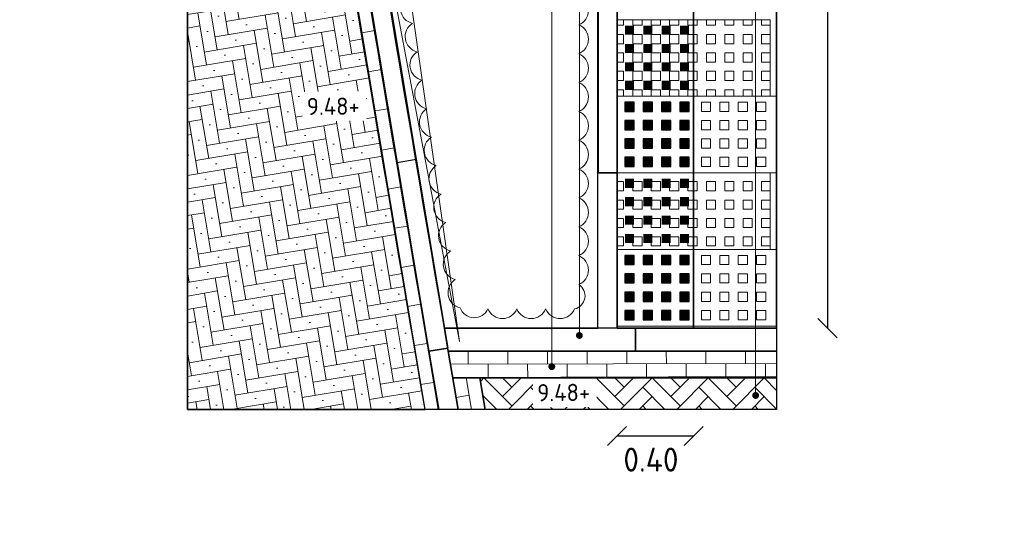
# Model space of a CAD drawing. Header units: metres. Extents: x -890 to 5635, y -951 to 6976.
# Tile 8 of 58: x 61.06 to 66.2, y -23.64 to -21.05. Entities that reach past the tile are written whole.
import ezdxf
from ezdxf import colors
from ezdxf.entities.mleader import LeaderData, LeaderLine
from ezdxf.math import Vec2, Vec3

# ---------------------------------------------------------------- set-up
doc = ezdxf.new("R2010")
doc.units = ezdxf.units.M
doc.set_wipeout_variables(frame=1)
for name, color, linetype in [('N-WE-GR-BOOM_2e_grootte-S', 3, 'Continuous'), ('TB63_BOOM', 3, 'Continuous'), ('TM00_MAATVOERING', 1, 'Continuous')]:
    doc.layers.add(name, color=color, linetype=linetype)
for name, color, linetype, lineweight in [('N-WE-GR-GRAS-A', 11, 'Continuous', 13), ('N-WE-GR-sierplantsoen-G', 10, 'Continuous', 18), ('N-WE-VH-KANTOPSLUITING_OPSLUITBAND_100X200-G', 3, 'Continuous', 25), ('N-WE-VH-KANTOPSLUITING_OPSLUITBAND_100X200-S', 150, 'Continuous', 25), ('N-WE-VH-KANTOPSLUITING_OPSLUITBAND_120X250-G', 3, 'Continuous', 25), ('N-WE-VH-KANTOPSLUITING_OPSLUITBAND_120X250-S', 3, 'Continuous', 25), ('N-WE-VH-KANTOPSLUITING_VOORKANTBAND_OB_100x200-G', 3, 'Continuous', 25), ('N-WE-VH-KANTOPSLUITING_VOORKANTBAND_OB_120x250-G', 3, 'Continuous', 35), ('N-WE-VH-VERHARDING_GRASPLAAT-G', 70, 'Continuous', 35), ('N-WE-VH-VERHARDING_STRAATBAKSTEEN-A', 11, 'Continuous', 13), ('N-WE-VH-VERHARDING_TEGEL_GRAS-A', 11, 'Continuous', 13), ('N-WE-VH-VERHARDING_TEGEL_GRAS-A2', 252, 'Continuous', 25), ('N-WE-VH-VERHARDING_TEGEL_GRAS-G', 70, 'Continuous', 15), ('N-WE-VH-VERHARDING_TEGEL_GRAS_VAKMARKERING-G', 70, 'Continuous', 35), ('X-XX-AL-AANPIJLING-T18', 10, 'Continuous', 18), ('X-XX-AL-PEIL-T18', 10, 'Continuous', 18)]:
    doc.layers.add(name, color=color, linetype=linetype, lineweight=lineweight)
doc.layers.add('TL00_HULPLAAG', color=211, linetype='Continuous', plot=False)
doc.styles.add('NLCS-ISO', font='NLCS-ISO.ttf')
doc.styles.add('NLCS-ISO-M20-T50', font='NLCS-ISO.ttf', dxfattribs={"height": 0.1})
doc.styles.add('NLCS-ISO-M50-T18', font='NLCS-ISO.ttf', dxfattribs={"height": 0.09})
doc.dimstyles.new('NLCS RODOR-DIM-050', dxfattribs={"dimscale": 0.05, "dimtxt": 2.5, "dimasz": 2, "dimexe": 1.25, "dimexo": 0.625, "dimtad": 1, "dimzin": 1, "dimdsep": 46, "dimtxsty": 'NLCS-ISO', "dimblk": 'OBLIQUE', "dimcen": 0, "dimse1": 1, "dimse2": 1, "dimclrd": 256, "dimclre": 1, "dimclrt": 256, "dimadec": 0, "dimazin": 0, "dimtfac": 1, "dimtmove": 2, "dimatfit": 3, "dimfxl": 1, "dimtfill": 1, "dimtolj": 1, "dimtzin": 0, "dimlwd": -1, "dimlwe": -1, "dimarcsym": 0})

# ---------------------------------------------------------------- blocks, each defined once
blk = doc.blocks.new('SB-BOOM19')
at = {"layer": 'TB63_BOOM', "linetype": 'Continuous'}
blk.add_circle((0, 0), 0.02, dxfattribs=at)
for centre, radius, start, end in [((0.0203, -0.1229), 0.5914, 95.7743, 119.9478), ((0.095, -0.0002), 0.4778, 86.5891, 106.3683), ((0.0083, -0.0042), 0.472, 51.5393, 95.7734), ((0.1097, 0.2471), 0.2301, 38.2099, 86.5855), ((0.1213, -0.0898), 0.5712, 106.3689, 124.4478), ((-0.108, 0.0998), 0.3344, 119.9475, 152.2845), ((0.6931, -0.9235), 1.5821, 124.4458, 130.3031), ((-0.22, -0.0124), 0.6496, 9.9831, 38.21), ((0.0238, 0.0153), 0.4471, 6.0223, 51.5393), ((-0.0365, -0.0633), 0.4542, 130.3005, 141.2454), ((0.2555, -0.0912), 0.745, 152.2851, 172.4004), ((-0.1609, 0.0365), 0.2946, 141.2444, 154.9906), ((0.2238, -0.1429), 0.7191, 154.9924, 163.7785), ((-0.2932, -0.0253), 0.724, 358.8883, 9.9834), ((-0.2601, -0.0021), 0.2152, 163.7797, 199.3828), ((-0.1026, 0.002), 0.5742, 350.2301, 6.0232), ((-0.1145, -0.0418), 0.3717, 172.3996, 201.0285), ((-0.2055, -0.027), 0.6362, 347.0493, 358.8877), ((0.3603, 0.2161), 0.8728, 199.3819, 216.8466), ((0.0664, -0.0271), 0.4027, 331.3474, 350.2303), ((-0.0266, -0.0682), 0.4527, 316.7622, 347.0499), ((0.1533, 0.0611), 0.6586, 201.0235, 207.8216), ((-0.0186, 0.0194), 0.4996, 296.8801, 331.348), ((0.0174, -0.0107), 0.5049, 207.8204, 215.5805), ((-0.1565, -0.1351), 0.2911, 215.5851, 243.3801), ((0.0953, 0.0175), 0.5417, 216.8467, 247.0462), ((-0.0043, -0.0892), 0.4221, 285.3686, 316.7631), ((0.0673, 0.3116), 0.7907, 243.3844, 260.1468), ((0.0075, -0.0323), 0.4417, 260.1457, 296.8807), ((0.0171, -0.1671), 0.3412, 247.0472, 285.3699)]:
    blk.add_arc(centre, radius, start, end, dxfattribs=at)
blk = doc.blocks.new('BOOM RODOR')
at = {"layer": 'TB63_BOOM', "xscale": 3, "yscale": 3}
blk.add_blockref('SB-BOOM19', (0, 0), dxfattribs=at)
blk = doc.blocks.new('SVH-OPSLUITBAND_100X200_L1000_HD-MM')
for p, q in [((0, 100), (1000, 100)), ((0, 0), (0, 100)), ((1000, 0), (1000, 100)), ((0, 0), (1000, 0))]:
    blk.add_line(p, q)
blk = doc.blocks.new('_Oblique')
at = {"color": 0, "linetype": 'ByBlock', "lineweight": -2}
blk.add_line((-0.5, -0.5), (0.5, 0.5), dxfattribs=at)
blk = doc.blocks.new('*D160')
at = {"layer": 'Defpoints', "color": 0, "transparency": 16777216}
for p in [(64.1797, -18.249), (64.5797, -18.249), (64.1797, -23.2226)]:
    blk.add_point(p, dxfattribs=at)
at = {"layer": 'TM00_MAATVOERING', "transparency": 16777216}
blk.add_line((64.5797, -23.2226), (64.1797, -23.2226), dxfattribs=at)
at = {"layer": 'TM00_MAATVOERING', "transparency": 16777216, "insert": (64.3565, -23.3458), "char_height": 0.125, "attachment_point": 5, "style": 'NLCS-ISO', "bg_fill": 3, "box_fill_scale": 1.1, "bg_fill_color": 256, "bg_fill_true_color": 13158600, "bg_fill_transparency": 0}
blk.add_mtext('\\A1;0.40', dxfattribs=at)
at = {"layer": 'TM00_MAATVOERING', "transparency": 16777216, "xscale": 0.1, "yscale": 0.1, "zscale": 0.1, "rotation": 180}
blk.add_blockref('_Oblique', (64.1797, -23.2226), dxfattribs=at)
at = {"layer": 'TM00_MAATVOERING', "transparency": 16777216, "xscale": 0.1, "yscale": 0.1, "zscale": 0.1}
blk.add_blockref('_Oblique', (64.5797, -23.2226), dxfattribs=at)
blk = doc.blocks.new('TTE tegel')
at = {"layer": 'N-WE-VH-VERHARDING_TEGEL_GRAS-A'}
h = blk.add_hatch(dxfattribs=at)
h.set_pattern_fill('AVH-GRASTEGEL', color=256, scale=0.12, pattern_type=2)
h.set_pattern_definition([(0, (61.35034, 14.72604), (0, 0.048), [0.048, -0.048]), (90, (61.35034, 14.72604), (-0.048, 3e-18), [0.048, -0.048])])
h.paths.add_polyline_path([(61.3199, 14.6856), (61.3199, 15.4856), (61.7199, 15.4856), (61.7199, 14.6856)])
at = {"layer": 'N-WE-VH-VERHARDING_TEGEL_GRAS-G', "flags": 128}
blk.add_lwpolyline([(61.3199, 14.6856), (61.3199, 15.4856), (61.7199, 15.4856), (61.7199, 14.6856)], close=True, dxfattribs=at)
blk = doc.blocks.new('TTE-tegel-half')
at = {"layer": 'N-WE-VH-VERHARDING_TEGEL_GRAS-A2', "color": 11, "linetype": 'Continuous'}
for points in [[(0.0404, -0.0304), (0.0404, -0.0784), (0.0884, -0.0784), (0.0884, -0.0304)], [(0.1364, -0.0304), (0.1364, -0.0784), (0.1844, -0.0784), (0.1844, -0.0304)], [(0.2324, -0.0304), (0.2324, -0.0784), (0.2804, -0.0784), (0.2804, -0.0304)], [(0.3284, -0.0304), (0.3284, -0.0784), (0.3764, -0.0784), (0.3764, -0.0304)], [(0.0404, -0.1264), (0.0404, -0.1744), (0.0884, -0.1744), (0.0884, -0.1264)], [(0.1364, -0.1264), (0.1364, -0.1744), (0.1844, -0.1744), (0.1844, -0.1264)], [(0.2324, -0.1264), (0.2324, -0.1744), (0.2804, -0.1744), (0.2804, -0.1264)], [(0.3284, -0.1264), (0.3284, -0.1744), (0.3764, -0.1744), (0.3764, -0.1264)], [(0.0404, -0.2224), (0.0404, -0.2704), (0.0884, -0.2704), (0.0884, -0.2224)], [(0.1364, -0.2224), (0.1364, -0.2704), (0.1844, -0.2704), (0.1844, -0.2224)], [(0.2324, -0.2224), (0.2324, -0.2704), (0.2804, -0.2704), (0.2804, -0.2224)], [(0.3284, -0.2224), (0.3284, -0.2704), (0.3764, -0.2704), (0.3764, -0.2224)], [(0.0404, -0.3184), (0.0404, -0.3664), (0.0884, -0.3664), (0.0884, -0.3184)], [(0.1364, -0.3184), (0.1364, -0.3664), (0.1844, -0.3664), (0.1844, -0.3184)], [(0.2324, -0.3184), (0.2324, -0.3664), (0.2804, -0.3664), (0.2804, -0.3184)], [(0.3284, -0.3184), (0.3284, -0.3664), (0.3764, -0.3664), (0.3764, -0.3184)]]:
    blk.add_lwpolyline(points, close=True, dxfattribs=at)
at = {"layer": 'N-WE-VH-VERHARDING_TEGEL_GRAS-G', "flags": 128}
blk.add_lwpolyline([(0, 0), (0.4, 0), (0.4, -0.4), (0, -0.4)], close=True, dxfattribs=at)
blk = doc.blocks.new('*D161')
at = {"layer": 'Defpoints', "color": 0, "transparency": 16777216}
for p in [(65.0128, -17.8484), (65.0129, -22.6592), (65.2788, -22.6592)]:
    blk.add_point(p, dxfattribs=at)
at = {"layer": 'TM00_MAATVOERING', "transparency": 16777216}
blk.add_line((65.2787, -17.8484), (65.2788, -22.6592), dxfattribs=at)
at = {"layer": 'TM00_MAATVOERING', "transparency": 16777216, "xscale": 0.1, "yscale": 0.1, "zscale": 0.1}
for p, rotation in [((65.2787, -17.8484), 90.00139617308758), ((65.2788, -22.6592), 270.0013961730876)]:
    blk.add_blockref('_Oblique', p, dxfattribs=dict(at, rotation=rotation))
at = {"layer": 'TM00_MAATVOERING', "transparency": 16777216, "insert": (65.3725, -20.2538), "char_height": 0.125, "attachment_point": 5, "rotation": 270.0014, "style": 'NLCS-ISO', "bg_fill": 3, "box_fill_scale": 1.1, "bg_fill_color": 256, "bg_fill_true_color": 13158600, "bg_fill_transparency": 0}
blk.add_mtext('\\A1;4.81', dxfattribs=at)
blk = doc.blocks.new('_Dot')
at = {"color": 0, "linetype": 'ByBlock', "lineweight": -2}
blk.add_line((-0.5, 0), (-1, 0), dxfattribs=at)
at = {"color": 0, "linetype": 'ByBlock', "const_width": 0.5}
blk.add_lwpolyline([(-0.25, 0, 1), (0.25, 0, 1)], format="xyb", close=True, dxfattribs=at)

msp = doc.modelspace()

# ---------------------------------------------------------------- hatches: boundary and pattern name
at = {"layer": 'N-WE-VH-VERHARDING_STRAATBAKSTEEN-A'}
h = msp.add_hatch(dxfattribs=at)
h.set_pattern_fill('AVH-SBS_DIKFORMAAT_ELLEBOOG', color=256, angle=189.5, pattern_type=2)
h.set_pattern_definition([(189.5, (62.27075, -17.67834), (-0.0566654, -0.079442), [0.276, -0.138]), (99.5, (62.304915, -17.882504), (-0.0566654, -0.079442), [0.276, -0.138]), (189.5, (62.10631, -17.74084), (-0.0566654, -0.079442), [0, -0.414]), (189.5, (62.253806, -17.78612), (-0.0566654, -0.079442), [0, -0.414])])
h.paths.add_polyline_path([(63.1753, -23.0834), (61.9358, -23.0834), (61.9358, -17.6784), (62.2708, -17.6783)])
h = msp.add_hatch(dxfattribs=at)
h.set_pattern_fill('DF-HALFSTEENS', color=256, angle=189.5)
h.set_pattern_definition([(189.5, (62.2823, -17.74834), (-0.1870787, -0.1362454), [0.069, -0.069]), (279.5, (62.2823, -17.748345), (0.0680537, 0.0113883), [])])
edge = h.paths.add_edge_path()
edge.add_line((62.3533, -17.7483), (62.2823, -17.7483))
edge.add_line((62.2823, -17.7483), (63.1753, -23.0834))
edge.add_line((63.1753, -23.0834), (63.2463, -23.0834))
edge.add_line((63.2463, -23.0834), (62.3533, -17.7483))
h = msp.add_hatch(dxfattribs=at)
h.set_pattern_fill('DF-HALFSTEENS', color=256, angle=90.16)
h.set_pattern_definition([(90.16, (63.29821, -22.77923), (-0.1040776, 0.20671), [0.069, -0.069]), (180.16, (63.298215, -22.77923), (0.0001927, -0.0689997), [])])
h.paths.add_polyline_path([(63.2982, -22.7792), (65.0128, -22.7792), (65.0128, -22.9192), (63.3217, -22.9192)])
h = msp.add_hatch(dxfattribs=at)
h.set_pattern_fill('DF-HALFSTEENS', color=256, angle=189.5)
h.set_pattern_definition([(189.5, (63.3217, -22.91923), (-0.18708, -0.136245), [0.069, -0.069]), (279.5, (63.3217, -22.91923), (0.068054, 0.011388), [])])
h.paths.add_polyline_path([(63.3217, -22.9192), (63.4625, -22.9192), (63.4906, -23.0834), (63.3492, -23.0834)])

# ---------------------------------------------------------------- linework, layer by layer
msp.add_circle((74.4072, 12.7269), 964.0442)
at = {"layer": 'N-WE-GR-sierplantsoen-G'}
msp.add_lwpolyline([(63.0861, -20.9196, 0.666667), (63.111, -21.0681, 0.666667), (63.1358, -21.2166, 0.666667), (63.1607, -21.3651, 0.666667), (63.1856, -21.5137, 0.666667), (63.2104, -21.6622, 0.666667), (63.2353, -21.8107, 0.666667), (63.2602, -21.9593, 0.666667), (63.2851, -22.1078, 0.666667), (63.3099, -22.2563, 0.666667), (63.3348, -22.4049, 0.666667), (63.3597, -22.5534, 0.666667), (63.5053, -22.5592, 0.666667), (63.6559, -22.5592, 0.666667), (63.8065, -22.5592, 0.666667), (63.9571, -22.5592, 0.666667), (63.9798, -22.4313, 0.666667), (63.9798, -22.2807, 0.666667), (63.9798, -22.1301, 0.666667), (63.9798, -21.9795, 0.666667), (63.9798, -21.8289, 0.666667), (63.9798, -21.6783, 0.666667), (63.9798, -21.5277, 0.666667), (63.9798, -21.3771, 0.666667), (63.9798, -21.2265, 0.666667), (63.9798, -21.0759, 0.666667), (63.9797, -20.9253, 0.666667)], format="xyb", dxfattribs=at)
at = {"layer": 'N-WE-VH-KANTOPSLUITING_OPSLUITBAND_100X200-G', "flags": 128}
msp.add_lwpolyline([(65.0128, -17.849), (62.4706, -17.849, 0.000786), (62.7085, -19.2661, 0.001928), (63.3486, -23.0834, 0.001928)], format="xyb", dxfattribs=at)
at = {"layer": 'N-WE-VH-KANTOPSLUITING_OPSLUITBAND_100X200-G', "ltscale": 0.2, "flags": 128}
msp.add_lwpolyline([(64.1797, -22.6592), (64.1797, -17.849)], dxfattribs=at)
at = {"layer": 'N-WE-VH-KANTOPSLUITING_OPSLUITBAND_100X200-S', "flags": 128}
msp.add_lwpolyline([(63.3492, -23.0834), (63.2956, -22.7635), (63.197, -22.7801), (63.2478, -23.0834)], dxfattribs=at)
at = {"layer": 'N-WE-VH-KANTOPSLUITING_OPSLUITBAND_120X250-G'}
msp.add_lwpolyline([(65.0128, -22.6592), (63.276, -22.6592)], dxfattribs=at)
at = {"layer": 'N-WE-VH-KANTOPSLUITING_OPSLUITBAND_120X250-S', "flags": 128}
for points in [[(64.0797, -22.6592), (64.0797, -17.849), (62.4706, -17.849), (63.276, -22.6592), (64.0797, -22.6592)], [(65.0128, -17.8484), (64.1797, -17.849), (64.1807, -22.6592), (65.0128, -22.6592), (65.0128, -17.8484)], [(64.0798, -22.6592), (64.0798, -21.849), (64.1798, -21.849), (64.1798, -22.6592), (64.0798, -22.6592)]]:
    msp.add_lwpolyline(points, dxfattribs=at)
at = {"layer": 'N-WE-VH-KANTOPSLUITING_VOORKANTBAND_OB_100x200-G', "flags": 128}
msp.add_lwpolyline([(65.0128, -17.749), (62.3533, -17.749, 0.000845), (62.6098, -19.2822, 0.001919), (63.2471, -23.0834, 0.001919)], format="xyb", dxfattribs=at)
msp.add_lwpolyline([(64.0797, -22.6592), (64.0797, -17.849)], dxfattribs=at)
at = {"layer": 'N-WE-VH-KANTOPSLUITING_VOORKANTBAND_OB_120x250-G', "flags": 128}
msp.add_lwpolyline([(63.2965, -22.7792), (65.0128, -22.7792)], dxfattribs=at)
at = {"layer": 'N-WE-VH-VERHARDING_GRASPLAAT-G'}
msp.add_lwpolyline([(65.0128, -17.849), (64.5797, -17.849), (64.5797, -22.6592), (65.0128, -22.6592)], dxfattribs=at)
at = {"layer": 'N-WE-VH-VERHARDING_STRAATBAKSTEEN-A'}
for points in [[(62.2823, -17.7483), (63.1753, -23.0834)], [(63.2463, -23.0834), (62.3533, -17.7483)], [(63.1753, -23.0834), (63.2463, -23.0834)]]:
    msp.add_lwpolyline(points, dxfattribs=at)
at = {"layer": 'N-WE-VH-VERHARDING_TEGEL_GRAS-A', "linetype": 'Continuous'}
for p, q in [((64.6682, -21.4794), (64.6682, -21.5274)), ((64.7162, -21.4794), (64.7162, -21.5274)), ((64.7162, -21.4794), (64.7642, -21.4794)), ((64.7642, -21.4794), (64.7642, -21.5274)), ((64.8122, -21.4794), (64.8122, -21.5274)), ((64.8122, -21.4794), (64.8602, -21.4794)), ((64.8602, -21.4794), (64.8602, -21.5274)), ((64.9082, -21.4794), (64.9082, -21.5274)), ((64.9082, -21.4794), (64.9562, -21.4794)), ((64.9562, -21.4794), (64.9562, -21.5274)), ((64.7162, -21.5274), (64.7642, -21.5274)), ((64.8122, -21.5274), (64.8602, -21.5274)), ((64.9082, -21.5274), (64.9562, -21.5274)), ((64.6682, -21.5754), (64.6682, -21.6234)), ((64.7162, -21.5754), (64.7162, -21.6234)), ((64.7162, -21.5754), (64.7642, -21.5754)), ((64.7642, -21.5754), (64.7642, -21.6234)), ((64.8122, -21.5754), (64.8122, -21.6234)), ((64.8122, -21.5754), (64.8602, -21.5754)), ((64.8602, -21.5754), (64.8602, -21.6234)), ((64.9082, -21.5754), (64.9082, -21.6234)), ((64.9082, -21.5754), (64.9562, -21.5754)), ((64.9562, -21.5754), (64.9562, -21.6234)), ((64.7162, -21.6234), (64.7642, -21.6234)), ((64.8122, -21.6234), (64.8602, -21.6234)), ((64.9082, -21.6234), (64.9562, -21.6234)), ((64.6682, -21.6714), (64.6682, -21.7194)), ((64.7162, -21.6714), (64.7162, -21.7194)), ((64.7162, -21.6714), (64.7642, -21.6714)), ((64.7642, -21.6714), (64.7642, -21.7194)), ((64.8122, -21.6714), (64.8122, -21.7194)), ((64.8122, -21.6714), (64.8602, -21.6714)), ((64.8602, -21.6714), (64.8602, -21.7194)), ((64.9082, -21.6714), (64.9082, -21.7194)), ((64.9082, -21.6714), (64.9562, -21.6714)), ((64.9562, -21.6714), (64.9562, -21.7194)), ((64.7162, -21.7194), (64.7642, -21.7194)), ((64.8122, -21.7194), (64.8602, -21.7194)), ((64.9082, -21.7194), (64.9562, -21.7194)), ((64.6682, -21.7674), (64.6682, -21.8154)), ((64.7162, -21.7674), (64.7162, -21.8154)), ((64.7162, -21.7674), (64.7642, -21.7674)), ((64.7642, -21.7674), (64.7642, -21.8154)), ((64.8122, -21.7674), (64.8122, -21.8154)), ((64.8122, -21.7674), (64.8602, -21.7674)), ((64.8602, -21.7674), (64.8602, -21.8154)), ((64.9082, -21.7674), (64.9082, -21.8154)), ((64.9082, -21.7674), (64.9562, -21.7674)), ((64.9562, -21.7674), (64.9562, -21.8154)), ((64.7162, -21.8154), (64.7642, -21.8154)), ((64.8122, -21.8154), (64.8602, -21.8154)), ((64.9082, -21.8154), (64.9562, -21.8154)), ((64.6682, -22.2794), (64.6682, -22.3274)), ((64.7162, -22.2794), (64.7162, -22.3274)), ((64.7162, -22.2794), (64.7642, -22.2794)), ((64.7642, -22.2794), (64.7642, -22.3274)), ((64.8122, -22.2794), (64.8122, -22.3274)), ((64.8122, -22.2794), (64.8602, -22.2794)), ((64.8602, -22.2794), (64.8602, -22.3274)), ((64.9082, -22.2794), (64.9082, -22.3274)), ((64.9082, -22.2794), (64.9562, -22.2794)), ((64.9562, -22.2794), (64.9562, -22.3274)), ((64.7162, -22.3274), (64.7642, -22.3274)), ((64.8122, -22.3274), (64.8602, -22.3274)), ((64.9082, -22.3274), (64.9562, -22.3274)), ((64.6682, -22.3754), (64.6682, -22.4234)), ((64.7162, -22.3754), (64.7162, -22.4234)), ((64.7162, -22.3754), (64.7642, -22.3754)), ((64.7642, -22.3754), (64.7642, -22.4234)), ((64.8122, -22.3754), (64.8122, -22.4234)), ((64.8122, -22.3754), (64.8602, -22.3754)), ((64.8602, -22.3754), (64.8602, -22.4234)), ((64.9082, -22.3754), (64.9082, -22.4234)), ((64.9082, -22.3754), (64.9562, -22.3754)), ((64.9562, -22.3754), (64.9562, -22.4234)), ((64.6682, -22.4714), (64.6682, -22.5194)), ((64.7162, -22.4234), (64.7642, -22.4234)), ((64.7162, -22.4714), (64.7162, -22.5194)), ((64.7162, -22.4714), (64.7642, -22.4714)), ((64.7642, -22.4714), (64.7642, -22.5194)), ((64.8122, -22.4234), (64.8602, -22.4234)), ((64.8122, -22.4714), (64.8122, -22.5194)), ((64.8122, -22.4714), (64.8602, -22.4714)), ((64.8602, -22.4714), (64.8602, -22.5194)), ((64.9082, -22.4234), (64.9562, -22.4234)), ((64.9082, -22.4714), (64.9082, -22.5194)), ((64.9082, -22.4714), (64.9562, -22.4714)), ((64.9562, -22.4714), (64.9562, -22.5194)), ((64.7162, -22.5194), (64.7642, -22.5194)), ((64.8122, -22.5194), (64.8602, -22.5194)), ((64.9082, -22.5194), (64.9562, -22.5194)), ((64.6682, -22.5674), (64.6682, -22.6154)), ((64.7162, -22.5674), (64.7162, -22.6154)), ((64.7162, -22.5674), (64.7642, -22.5674)), ((64.7642, -22.5674), (64.7642, -22.6154)), ((64.8122, -22.5674), (64.8122, -22.6154)), ((64.8122, -22.5674), (64.8602, -22.5674)), ((64.8602, -22.5674), (64.8602, -22.6154)), ((64.9082, -22.5674), (64.9082, -22.6154)), ((64.9082, -22.5674), (64.9562, -22.5674)), ((64.9562, -22.5674), (64.9562, -22.6154)), ((64.7162, -22.6154), (64.7642, -22.6154)), ((64.8122, -22.6154), (64.8602, -22.6154)), ((64.9082, -22.6154), (64.9562, -22.6154))]:
    msp.add_line(p, q, dxfattribs=at)
at = {"layer": 'N-WE-VH-VERHARDING_TEGEL_GRAS-G'}
for p, q in [((64.9798, -21.449), (64.9798, -21.049)), ((65.0128, -21.449), (64.9797, -21.449)), ((65.0128, -21.449), (64.9798, -21.449)), ((64.9798, -22.249), (64.9798, -21.849)), ((65.0129, -21.849), (64.9798, -21.849)), ((65.0128, -22.249), (64.9798, -22.249)), ((65.0129, -22.249), (64.9798, -22.249)), ((65.0129, -22.649), (64.9798, -22.649))]:
    msp.add_line(p, q, dxfattribs=at)
at = {"layer": 'N-WE-VH-VERHARDING_TEGEL_GRAS_VAKMARKERING-G', "flags": 128}
msp.add_lwpolyline([(64.5797, -17.849), (64.1797, -17.849), (64.1797, -22.6592), (64.5797, -22.6592)], close=True, dxfattribs=at)
at = {"layer": 'TL00_HULPLAAG', "flags": 128}
for points in [[(65.0128, -22.7792), (65.0128, -22.9192)], [(63.3217, -22.9192), (63.4625, -22.9192), (63.4906, -23.0834), (63.3492, -23.0834), (63.3217, -22.9192)]]:
    msp.add_lwpolyline(points, dxfattribs=at)

# ---------------------------------------------------------------- block references
at = {"layer": 'N-WE-GR-BOOM_2e_grootte-S', "rotation": 296.1917519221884}
msp.add_blockref('BOOM RODOR', (63.379, -19.5292), dxfattribs=at)
at = {"layer": 'N-WE-VH-KANTOPSLUITING_OPSLUITBAND_100X200-S', "xscale": 0.001, "yscale": 0.001, "zscale": 0.001}
for p, rotation in [((62.8661, -20.8076), 279.5220868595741), ((64.0803, -20.849), 270.0124513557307), ((63.0315, -21.7938), 279.5220868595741)]:
    msp.add_blockref('SVH-OPSLUITBAND_100X200_L1000_HD-MM', p, dxfattribs=dict(at, rotation=rotation))

# ---------------------------------------------------------------- leaders
at = {"layer": 'X-XX-AL-AANPIJLING-T18'}
ml = msp.add_multileader_mtext('Standard', dxfattribs=at)
ml.set_content('zaagstukken', color=2, style='NLCS-ISO-M20-T50')
ml.set_leader_properties(color=256, linetype='ByLayer', lineweight=-1)
ml.set_arrow_properties(name='DOT')
ml.build(insert=Vec2(0, 0))
ml.multileader.update_dxf_attribs({"text_left_attachment_type": 3, "text_right_attachment_type": 5, "dogleg_length": 0.036, "arrow_head_size": 0.036})
ctx = ml.context
ctx.base_point, ctx.char_height, ctx.arrow_head_size, ctx.landing_gap_size, ctx.plane_origin, ctx.plane_x_axis, ctx.plane_y_axis = Vec3(62.6557, -16.2189), 0.09, 0.036, 0.045, Vec3(62.327, -21.5549), Vec3(0, 1), Vec3(-1, 0)
ctx.left_attachment, ctx.right_attachment = 3, 5
notes = []
notes.append((ctx, [(0, (1, 1, 0), (62.6557, -17.6353), (0, 1), 1.4164, [(2, [(62.4634, -17.9891), (63.3558, -22.7293), (62.6557, -17.7979)], 0, [])])]))
ctx.mtext.insert, ctx.mtext.text_direction, ctx.mtext.rotation, ctx.mtext.flow_direction = Vec3(62.5972, -16.1739), Vec3(0, 1), 1.570796, 5
for ctx, leaders in notes:
    for number, flags, end, landing, length, lines in leaders:
        leader = LeaderData()
        leader.index, (leader.has_last_leader_line, leader.has_dogleg_vector, leader.attachment_direction) = number, flags
        leader.last_leader_point, leader.dogleg_vector, leader.dogleg_length = Vec3(end), Vec3(landing), length
        for number, points, colour, breaks in lines:
            line = LeaderLine()
            line.index, line.vertices, line.color, line.breaks = number, Vec3.list(points), colors.encode_raw_color(colour), breaks
            leader.lines.append(line)
        ctx.leaders.append(leader)

# ---------------------------------------------------------------- next in the draw order: dimensions: what is measured, and where the dimension line sits
at = {"layer": 'TM00_MAATVOERING'}
dim = msp.add_linear_dim(base=(64.1797, -23.2226), p1=(64.5797, -18.249), p2=(64.1797, -18.249), angle=180, dimstyle='NLCS RODOR-DIM-050', dxfattribs=at)
dim.commit()
dim.dimension.update_dxf_attribs({"geometry": '*D160', "text_midpoint": (64.3565, -23.3458), "dimtype": 161})

# ---------------------------------------------------------------- next in the draw order: wipeouts: each hides what was drawn before it
msp.add_wipeout([(62.5374, -21.579), (62.8704, -21.5757), (62.8688, -21.4227), (62.5359, -21.426)]).dxf.layer = 'X-XX-AL-PEIL-T18'

# ---------------------------------------------------------------- next in the draw order: hatches: boundary and pattern name
at = {"layer": 'N-WE-GR-GRAS-A'}
h = msp.add_hatch(dxfattribs=at)
h.set_pattern_fill('DF-KEPER', color=256, angle=45)
h.set_pattern_definition([(45, (64.16726, -22.91923), (0, 0.097581), [0.276, -0.138]), (315, (64.02089, -22.77286), (1e-17, 0.0975807), [0.276, -0.138])])
h.paths.add_polyline_path([(63.4625, -22.9192), (65.0128, -22.9192), (65.0128, -23.0834), (63.4906, -23.0834)])

# ---------------------------------------------------------------- next in the draw order: linework, layer by layer
at = {"layer": 'N-WE-VH-KANTOPSLUITING_OPSLUITBAND_120X250-S', "flags": 128}
for points in [[(64.276, -22.6592), (64.276, -22.7792), (63.2982, -22.7792), (63.2781, -22.6592)], [(65.0128, -22.7792), (64.276, -22.7792), (64.276, -22.6592), (65.0128, -22.6592)]]:
    msp.add_lwpolyline(points, dxfattribs=at)
at = {"layer": 'N-WE-VH-VERHARDING_TEGEL_GRAS-A', "linetype": 'Continuous'}
for p, q in [((64.6202, -21.4794), (64.6202, -21.5274)), ((64.6202, -21.4794), (64.6682, -21.4794)), ((64.6202, -21.5274), (64.6682, -21.5274)), ((64.6202, -21.5754), (64.6202, -21.6234)), ((64.6202, -21.5754), (64.6682, -21.5754)), ((64.6202, -21.6234), (64.6682, -21.6234)), ((64.6202, -21.6714), (64.6202, -21.7194)), ((64.6202, -21.6714), (64.6682, -21.6714)), ((64.6202, -21.7194), (64.6682, -21.7194)), ((64.6202, -21.7674), (64.6202, -21.8154)), ((64.6202, -21.7674), (64.6682, -21.7674)), ((64.6202, -21.8154), (64.6682, -21.8154)), ((64.6202, -22.2794), (64.6202, -22.3274)), ((64.6202, -22.2794), (64.6682, -22.2794)), ((64.6202, -22.3274), (64.6682, -22.3274)), ((64.6202, -22.3754), (64.6202, -22.4234)), ((64.6202, -22.3754), (64.6682, -22.3754)), ((64.6202, -22.4234), (64.6682, -22.4234)), ((64.6202, -22.4714), (64.6202, -22.5194)), ((64.6202, -22.4714), (64.6682, -22.4714)), ((64.6202, -22.5194), (64.6682, -22.5194)), ((64.6202, -22.5674), (64.6202, -22.6154)), ((64.6202, -22.5674), (64.6682, -22.5674)), ((64.6202, -22.6154), (64.6682, -22.6154))]:
    msp.add_line(p, q, dxfattribs=at)
at = {"layer": 'N-WE-VH-VERHARDING_TEGEL_GRAS-A', "color": 251}
for points in [[(64.2202, -21.0794), (64.2682, -21.0794), (64.2202, -21.1274), (64.2682, -21.1274)], [(64.3162, -21.0794), (64.3642, -21.0794), (64.3162, -21.1274), (64.3642, -21.1274)], [(64.4122, -21.0794), (64.4602, -21.0794), (64.4122, -21.1274), (64.4602, -21.1274)], [(64.5082, -21.0794), (64.5562, -21.0794), (64.5082, -21.1274), (64.5562, -21.1274)], [(64.2202, -21.1754), (64.2682, -21.1754), (64.2202, -21.2234), (64.2682, -21.2234)], [(64.3162, -21.1754), (64.3642, -21.1754), (64.3162, -21.2234), (64.3642, -21.2234)], [(64.4122, -21.1754), (64.4602, -21.1754), (64.4122, -21.2234), (64.4602, -21.2234)], [(64.5082, -21.1754), (64.5562, -21.1754), (64.5082, -21.2234), (64.5562, -21.2234)], [(64.2202, -21.2714), (64.2682, -21.2714), (64.2202, -21.3194), (64.2682, -21.3194)], [(64.3162, -21.2714), (64.3642, -21.2714), (64.3162, -21.3194), (64.3642, -21.3194)], [(64.4122, -21.2714), (64.4602, -21.2714), (64.4122, -21.3194), (64.4602, -21.3194)], [(64.5082, -21.2714), (64.5562, -21.2714), (64.5082, -21.3194), (64.5562, -21.3194)], [(64.2202, -21.3674), (64.2682, -21.3674), (64.2202, -21.4154), (64.2682, -21.4154)], [(64.3162, -21.3674), (64.3642, -21.3674), (64.3162, -21.4154), (64.3642, -21.4154)], [(64.4122, -21.3674), (64.4602, -21.3674), (64.4122, -21.4154), (64.4602, -21.4154)], [(64.5082, -21.3674), (64.5562, -21.3674), (64.5082, -21.4154), (64.5562, -21.4154)], [(64.2202, -21.4794), (64.2682, -21.4794), (64.2202, -21.5274), (64.2682, -21.5274)], [(64.3162, -21.4794), (64.3642, -21.4794), (64.3162, -21.5274), (64.3642, -21.5274)], [(64.4122, -21.4794), (64.4602, -21.4794), (64.4122, -21.5274), (64.4602, -21.5274)], [(64.5082, -21.4794), (64.5562, -21.4794), (64.5082, -21.5274), (64.5562, -21.5274)], [(64.2202, -21.5754), (64.2682, -21.5754), (64.2202, -21.6234), (64.2682, -21.6234)], [(64.3162, -21.5754), (64.3642, -21.5754), (64.3162, -21.6234), (64.3642, -21.6234)], [(64.4122, -21.5754), (64.4602, -21.5754), (64.4122, -21.6234), (64.4602, -21.6234)], [(64.5082, -21.5754), (64.5562, -21.5754), (64.5082, -21.6234), (64.5562, -21.6234)], [(64.2202, -21.6714), (64.2682, -21.6714), (64.2202, -21.7194), (64.2682, -21.7194)], [(64.3162, -21.6714), (64.3642, -21.6714), (64.3162, -21.7194), (64.3642, -21.7194)], [(64.4122, -21.6714), (64.4602, -21.6714), (64.4122, -21.7194), (64.4602, -21.7194)], [(64.5082, -21.6714), (64.5562, -21.6714), (64.5082, -21.7194), (64.5562, -21.7194)], [(64.2202, -21.7674), (64.2682, -21.7674), (64.2202, -21.8154), (64.2682, -21.8154)], [(64.3162, -21.7674), (64.3642, -21.7674), (64.3162, -21.8154), (64.3642, -21.8154)], [(64.4122, -21.7674), (64.4602, -21.7674), (64.4122, -21.8154), (64.4602, -21.8154)], [(64.5082, -21.7674), (64.5562, -21.7674), (64.5082, -21.8154), (64.5562, -21.8154)], [(64.2202, -21.8794), (64.2682, -21.8794), (64.2202, -21.9274), (64.2682, -21.9274)], [(64.3162, -21.8794), (64.3642, -21.8794), (64.3162, -21.9274), (64.3642, -21.9274)], [(64.4122, -21.8794), (64.4602, -21.8794), (64.4122, -21.9274), (64.4602, -21.9274)], [(64.5082, -21.8794), (64.5562, -21.8794), (64.5082, -21.9274), (64.5562, -21.9274)], [(64.2202, -21.9754), (64.2682, -21.9754), (64.2202, -22.0234), (64.2682, -22.0234)], [(64.3162, -21.9754), (64.3642, -21.9754), (64.3162, -22.0234), (64.3642, -22.0234)], [(64.4122, -21.9754), (64.4602, -21.9754), (64.4122, -22.0234), (64.4602, -22.0234)], [(64.5082, -21.9754), (64.5562, -21.9754), (64.5082, -22.0234), (64.5562, -22.0234)], [(64.2202, -22.0714), (64.2682, -22.0714), (64.2202, -22.1194), (64.2682, -22.1194)], [(64.3162, -22.0714), (64.3642, -22.0714), (64.3162, -22.1194), (64.3642, -22.1194)], [(64.4122, -22.0714), (64.4602, -22.0714), (64.4122, -22.1194), (64.4602, -22.1194)], [(64.5082, -22.0714), (64.5562, -22.0714), (64.5082, -22.1194), (64.5562, -22.1194)], [(64.2202, -22.1674), (64.2682, -22.1674), (64.2202, -22.2154), (64.2682, -22.2154)], [(64.3162, -22.1674), (64.3642, -22.1674), (64.3162, -22.2154), (64.3642, -22.2154)], [(64.4122, -22.1674), (64.4602, -22.1674), (64.4122, -22.2154), (64.4602, -22.2154)], [(64.5082, -22.1674), (64.5562, -22.1674), (64.5082, -22.2154), (64.5562, -22.2154)], [(64.2202, -22.2794), (64.2682, -22.2794), (64.2202, -22.3274), (64.2682, -22.3274)], [(64.3162, -22.2794), (64.3642, -22.2794), (64.3162, -22.3274), (64.3642, -22.3274)], [(64.4122, -22.2794), (64.4602, -22.2794), (64.4122, -22.3274), (64.4602, -22.3274)], [(64.5082, -22.2794), (64.5562, -22.2794), (64.5082, -22.3274), (64.5562, -22.3274)], [(64.2202, -22.3754), (64.2682, -22.3754), (64.2202, -22.4234), (64.2682, -22.4234)], [(64.3162, -22.3754), (64.3642, -22.3754), (64.3162, -22.4234), (64.3642, -22.4234)], [(64.4122, -22.3754), (64.4602, -22.3754), (64.4122, -22.4234), (64.4602, -22.4234)], [(64.5082, -22.3754), (64.5562, -22.3754), (64.5082, -22.4234), (64.5562, -22.4234)], [(64.2202, -22.4714), (64.2682, -22.4714), (64.2202, -22.5194), (64.2682, -22.5194)], [(64.3162, -22.4714), (64.3642, -22.4714), (64.3162, -22.5194), (64.3642, -22.5194)], [(64.4122, -22.4714), (64.4602, -22.4714), (64.4122, -22.5194), (64.4602, -22.5194)], [(64.5082, -22.4714), (64.5562, -22.4714), (64.5082, -22.5194), (64.5562, -22.5194)], [(64.2202, -22.5674), (64.2682, -22.5674), (64.2202, -22.6154), (64.2682, -22.6154)], [(64.3162, -22.5674), (64.3642, -22.5674), (64.3162, -22.6154), (64.3642, -22.6154)], [(64.4122, -22.5674), (64.4602, -22.5674), (64.4122, -22.6154), (64.4602, -22.6154)], [(64.5082, -22.5674), (64.5562, -22.5674), (64.5082, -22.6154), (64.5562, -22.6154)]]:
    msp.add_solid(points, dxfattribs=at)
at = {"layer": 'N-WE-VH-VERHARDING_TEGEL_GRAS-G'}
for p, q in [((64.5798, -21.849), (64.5798, -21.449)), ((64.9798, -21.849), (64.5798, -21.849)), ((64.5798, -22.649), (64.5798, -22.249)), ((64.9798, -22.649), (64.5798, -22.649))]:
    msp.add_line(p, q, dxfattribs=at)
at = {"layer": 'TL00_HULPLAAG', "flags": 128}
for points in [[(63.1753, -23.0834), (61.9358, -23.0834), (61.9358, -17.6784), (62.2708, -17.6783), (63.1753, -23.0834)], [(61.9358, -17.6784), (61.9358, -23.0834), (63.1777, -23.0834)], [(61.9358, -17.6784), (62.2708, -17.6784), (63.1753, -23.0834)], [(64.0797, -21.849), (64.0797, -20.849), (64.1797, -20.849), (64.1797, -21.849), (64.0797, -21.849)]]:
    msp.add_lwpolyline(points, dxfattribs=at)

# ---------------------------------------------------------------- next in the draw order: block references
for p in [(64.1798, -21.449), (64.1798, -22.249)]:
    msp.add_blockref('TTE-tegel-half', p)
at = {"layer": 'N-WE-VH-VERHARDING_TEGEL_GRAS-A', "rotation": 270}
for p in [(49.4942, 40.2709), (49.4942, 39.4709)]:
    msp.add_blockref('TTE tegel', p, dxfattribs=at)

# ---------------------------------------------------------------- next in the draw order: texts
at = {"layer": 'X-XX-AL-PEIL-T18', "style": 'NLCS-ISO-M50-T18'}
msp.add_text('9.48+', height=0.09, rotation=0.5677, dxfattribs=at).set_placement((62.5596, -21.5473))

# ---------------------------------------------------------------- next in the draw order: leaders
at = {"layer": 'X-XX-AL-AANPIJLING-T18'}
ml = msp.add_multileader_mtext('Standard', dxfattribs=at)
ml.set_content('dubbele strek, betonstraatstenen, dikformaat, type: Keranova Rossa', color=2, style='NLCS-ISO-M20-T50')
ml.set_leader_properties(color=256, linetype='ByLayer', lineweight=-1)
ml.set_arrow_properties(name='DOT')
ml.build(insert=Vec2(0, 0))
ml.multileader.update_dxf_attribs({"text_left_attachment_type": 3, "text_right_attachment_type": 5, "dogleg_length": 0.036, "arrow_head_size": 0.036})
ctx = ml.context
ctx.base_point, ctx.char_height, ctx.arrow_head_size, ctx.landing_gap_size, ctx.plane_origin, ctx.plane_x_axis, ctx.plane_y_axis = Vec3(63.8387, -16.2189), 0.09, 0.036, 0.045, Vec3(63.8387, -17.2749), Vec3(0, 1), Vec3(-1, 0)
ctx.left_attachment, ctx.right_attachment = 3, 5
notes = []
notes.append((ctx, [(0, (1, 1, 0), (63.8387, -16.2549), (0, 1), 0.036, [(0, [(63.8387, -22.8604)], 0, [])])]))
ctx.mtext.insert, ctx.mtext.text_direction, ctx.mtext.rotation, ctx.mtext.flow_direction = Vec3(63.7802, -16.1739), Vec3(0, 1), 1.570796, 5
ml = msp.add_multileader_mtext('Standard', dxfattribs=at)
ml.set_content('opsluitband 120x250 mm, kleur: grijs', color=2, style='NLCS-ISO-M20-T50')
ml.set_leader_properties(color=256, linetype='ByLayer', lineweight=-1)
ml.set_arrow_properties(name='DOT')
ml.build(insert=Vec2(0, 0))
ml.multileader.update_dxf_attribs({"text_left_attachment_type": 3, "text_right_attachment_type": 5, "dogleg_length": 0.036, "arrow_head_size": 0.036})
ctx = ml.context
ctx.base_point, ctx.char_height, ctx.arrow_head_size, ctx.landing_gap_size, ctx.plane_origin, ctx.plane_x_axis, ctx.plane_y_axis = Vec3(63.9827, -16.2189), 0.09, 0.036, 0.045, Vec3(63.9827, -18.2742), Vec3(0, 1), Vec3(-1, 0)
ctx.left_attachment, ctx.right_attachment = 3, 5
notes.append((ctx, [(0, (1, 1, 0), (63.9827, -16.2549), (0, 1), 0.036, [(0, [(63.9827, -22.6974)], 0, [])])]))
ctx.mtext.insert, ctx.mtext.text_direction, ctx.mtext.rotation, ctx.mtext.flow_direction = Vec3(63.9242, -16.1739), Vec3(0, 1), 1.570796, 5
for ctx, leaders in notes:
    for number, flags, end, landing, length, lines in leaders:
        leader = LeaderData()
        leader.index, (leader.has_last_leader_line, leader.has_dogleg_vector, leader.attachment_direction) = number, flags
        leader.last_leader_point, leader.dogleg_vector, leader.dogleg_length = Vec3(end), Vec3(landing), length
        for number, points, colour, breaks in lines:
            line = LeaderLine()
            line.index, line.vertices, line.color, line.breaks = number, Vec3.list(points), colors.encode_raw_color(colour), breaks
            leader.lines.append(line)
        ctx.leaders.append(leader)

# ---------------------------------------------------------------- next in the draw order: dimensions: what is measured, and where the dimension line sits
at = {"layer": 'TM00_MAATVOERING'}
dim = msp.add_aligned_dim(p1=(65.0128, -17.8484), p2=(65.0129, -22.6592), distance=0.2659, dimstyle='NLCS RODOR-DIM-050', dxfattribs=at)
dim.commit()
dim.dimension.update_dxf_attribs({"geometry": '*D161', "text_midpoint": (65.3725, -20.2538)})

# ---------------------------------------------------------------- next in the draw order: wipeouts: each hides what was drawn before it
msp.add_wipeout([(63.7409, -23.0734), (64.0739, -23.0701), (64.0723, -22.9171), (63.7394, -22.9204)]).dxf.layer = 'X-XX-AL-PEIL-T18'

# ---------------------------------------------------------------- next in the draw order: linework, layer by layer
at = {"layer": 'TL00_HULPLAAG'}
msp.add_lwpolyline([(61.9358, -17.1785), (65.0128, -17.1785), (65.0128, -23.0834), (61.9358, -23.0834)], close=True, dxfattribs=at)
for points in [[(65.0128, -17.6784), (62.2708, -17.6783, 0.00093), (62.5538, -19.3744, 0.001872), (63.1753, -23.0834, 0.001872)], [(65.0128, -17.7484), (62.3533, -17.7483, 0.000886), (62.6228, -19.3629, 0.001878), (63.2463, -23.0834, 0.001878)]]:
    msp.add_lwpolyline(points, format="xyb", dxfattribs=at)
at = {"layer": 'TL00_HULPLAAG', "flags": 128}
for points in [[(65.0128, -22.7792), (63.2982, -22.7792), (63.3492, -23.0834)], [(63.4625, -22.9192), (63.4906, -23.0834), (63.3492, -23.0834), (63.2982, -22.7792), (65.0128, -22.7792), (65.0128, -22.9192), (63.4625, -22.9192)], [(63.4625, -22.9192), (65.0128, -22.9192), (65.0128, -23.0834), (63.4906, -23.0834), (63.4625, -22.9192)]]:
    msp.add_lwpolyline(points, dxfattribs=at)
msp.add_lwpolyline([(63.2982, -22.7792), (65.0128, -22.7792), (65.0128, -22.9192), (63.3217, -22.9192)], close=True, dxfattribs=at)

# ---------------------------------------------------------------- next in the draw order: texts
at = {"layer": 'X-XX-AL-PEIL-T18', "style": 'NLCS-ISO-M50-T18'}
msp.add_text('9.48+', height=0.09, rotation=0.5677, dxfattribs=at).set_placement((63.7631, -23.0417))

# ---------------------------------------------------------------- next in the draw order: leaders
at = {"layer": 'X-XX-AL-AANPIJLING-T18'}
ml = msp.add_multileader_mtext('Standard', dxfattribs=at)
ml.set_content('betonstraatstenen, dikformaat, keperverband, type: Keranova Rossa ', color=2, style='NLCS-ISO-M20-T50')
ml.set_leader_properties(color=256, linetype='ByLayer', lineweight=-1)
ml.set_arrow_properties(name='DOT')
ml.build(insert=Vec2(0, 0))
ml.multileader.update_dxf_attribs({"text_left_attachment_type": 3, "text_right_attachment_type": 5, "dogleg_length": 0.036, "arrow_head_size": 0.036})
ctx = ml.context
ctx.base_point, ctx.char_height, ctx.arrow_head_size, ctx.landing_gap_size, ctx.plane_origin, ctx.plane_x_axis, ctx.plane_y_axis = Vec3(64.9034, -16.2035), 0.09, 0.036, 0.045, Vec3(64.9034, -17.378), Vec3(0, 1), Vec3(-1, 0)
ctx.left_attachment, ctx.right_attachment = 3, 5
notes = []
notes.append((ctx, [(0, (1, 1, 0), (64.9034, -16.2395), (0, 1), 0.036, [(0, [(64.9034, -23.0107)], 0, [])])]))
ctx.mtext.insert, ctx.mtext.text_direction, ctx.mtext.rotation, ctx.mtext.flow_direction = Vec3(64.8449, -16.1585), Vec3(0, 1), 1.570796, 5
for ctx, leaders in notes:
    for number, flags, end, landing, length, lines in leaders:
        leader = LeaderData()
        leader.index, (leader.has_last_leader_line, leader.has_dogleg_vector, leader.attachment_direction) = number, flags
        leader.last_leader_point, leader.dogleg_vector, leader.dogleg_length = Vec3(end), Vec3(landing), length
        for number, points, colour, breaks in lines:
            line = LeaderLine()
            line.index, line.vertices, line.color, line.breaks = number, Vec3.list(points), colors.encode_raw_color(colour), breaks
            leader.lines.append(line)
        ctx.leaders.append(leader)

doc.saveas('drawing.dxf')
